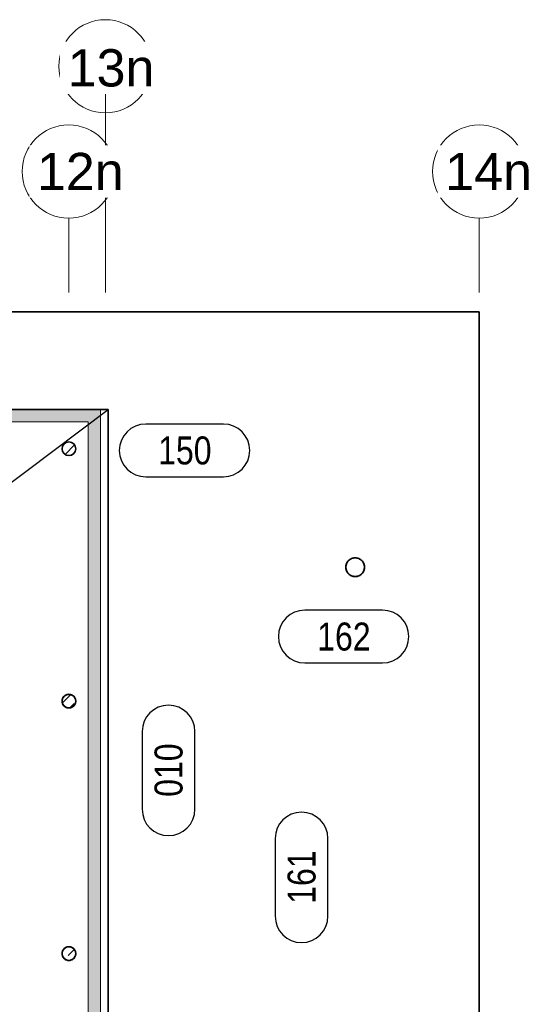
# Model space of a CAD drawing. Header units: millimetres. Extents: x 0 to 6.08, y 0 to 5.27.
# Tile 35 of 54: x 1.47 to 1.67, y 4.78 to 5.18. Entities that reach past the tile are written whole.
import ezdxf

# ---------------------------------------------------------------- set-up
doc = ezdxf.new("R2010")
doc.units = ezdxf.units.MM
doc.linetypes.add('DASHDOT', pattern=[1, 0.5, -0.25, 0, -0.25])
doc.linetypes.add('HIDDENX2', pattern=[0.75, 0.5, -0.25])
doc.styles.add('Arial', font='arial.ttf')
doc.styles.add('Arial Narrow', font='ARIALN.TTF')
pattern_1 = [(45, (0, 0), (-0.004949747, 0.004949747), [0.0035, -0.0035]), (45, (-0.002475, 0.002475), (-0.004949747, 0.004949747), [])]

msp = doc.modelspace()

# ---------------------------------------------------------------- hatches: boundary and pattern name
at = {"lineweight": 18, "true_color": 0x808080}
msp.add_hatch(color=8, dxfattribs=at).paths.add_polyline_path([(1.492995, 4.739394), (1.497995, 4.739394), (1.497995, 5.021005), (0.459907, 5.021005), (0.459907, 4.828886), (0.464907, 4.828886), (0.464907, 5.016005), (1.492995, 5.016005)])
at = {"lineweight": 18}
h = msp.add_hatch(dxfattribs=at)
h.set_pattern_fill('bB', color=5, scale=0.01, angle=45, style=0, pattern_type=2)
h.set_pattern_definition(pattern_1)
h.paths.add_polyline_path([(1.482495, 5.005155), (1.482497, 5.005107), (1.482499, 5.005059), (1.482502, 5.005012), (1.482505, 5.004964), (1.48251, 5.004917), (1.482515, 5.004869), (1.482521, 5.004822), (1.482528, 5.004775), (1.482536, 5.004728), (1.482545, 5.004681), (1.482554, 5.004634), (1.482565, 5.004587), (1.482576, 5.004541), (1.482588, 5.004495), (1.4826, 5.004449), (1.482614, 5.004403), (1.482628, 5.004357), (1.482643, 5.004312), (1.482659, 5.004267), (1.482676, 5.004222), (1.482693, 5.004178), (1.482711, 5.004134), (1.48273, 5.00409), (1.48275, 5.004046), (1.48277, 5.004003), (1.482791, 5.00396), (1.482813, 5.003918), (1.482836, 5.003876), (1.482859, 5.003834), (1.482884, 5.003793), (1.482908, 5.003752), (1.482934, 5.003712), (1.48296, 5.003672), (1.482987, 5.003633), (1.483015, 5.003594), (1.483043, 5.003555), (1.483072, 5.003517), (1.483101, 5.00348), (1.483132, 5.003443), (1.483162, 5.003407), (1.483194, 5.003371), (1.483226, 5.003335), (1.483259, 5.003301), (1.483292, 5.003266), (1.483326, 5.003233), (1.48336, 5.0032), (1.483395, 5.003167), (1.483431, 5.003136), (1.483467, 5.003104), (1.483504, 5.003074), (1.483541, 5.003044), (1.483579, 5.003015), (1.483617, 5.002986), (1.483656, 5.002958), (1.483695, 5.002931), (1.483735, 5.002904), (1.483775, 5.002879), (1.483815, 5.002853), (1.483856, 5.002829), (1.483898, 5.002805), (1.483939, 5.002782), (1.483982, 5.00276), (1.484024, 5.002738), (1.484067, 5.002718), (1.48411, 5.002697), (1.484154, 5.002678), (1.484198, 5.00266), (1.484242, 5.002642), (1.484287, 5.002625), (1.484332, 5.002609), (1.484377, 5.002593), (1.484422, 5.002578), (1.484468, 5.002565), (1.484514, 5.002551), (1.48456, 5.002539), (1.484606, 5.002528), (1.484653, 5.002517), (1.4847, 5.002507), (1.484747, 5.002498), (1.484794, 5.00249), (1.484841, 5.002482), (1.484888, 5.002476), (1.484935, 5.00247), (1.484983, 5.002465), (1.48503, 5.002461), (1.485078, 5.002458), (1.485126, 5.002455), (1.485173, 5.002453), (1.485221, 5.002453), (1.485269, 5.002453), (1.485317, 5.002453), (1.485364, 5.002455), (1.485412, 5.002458), (1.48546, 5.002461), (1.485507, 5.002465), (1.485555, 5.00247), (1.485602, 5.002476), (1.485649, 5.002482), (1.485696, 5.00249), (1.485743, 5.002498), (1.48579, 5.002507), (1.485837, 5.002517), (1.485883, 5.002528), (1.48593, 5.002539), (1.485976, 5.002551), (1.486022, 5.002565), (1.486067, 5.002578), (1.486113, 5.002593), (1.486158, 5.002609), (1.486203, 5.002625), (1.486248, 5.002642), (1.486292, 5.00266), (1.486336, 5.002678), (1.486379, 5.002697), (1.486423, 5.002718), (1.486466, 5.002738), (1.486508, 5.00276), (1.486551, 5.002782), (1.486592, 5.002805), (1.486634, 5.002829), (1.486675, 5.002853), (1.486715, 5.002879), (1.486755, 5.002904), (1.486795, 5.002931), (1.486834, 5.002958), (1.486873, 5.002986), (1.486911, 5.003015), (1.486949, 5.003044), (1.486986, 5.003074), (1.487023, 5.003104), (1.487059, 5.003136), (1.487095, 5.003167), (1.48713, 5.0032), (1.487164, 5.003233), (1.487198, 5.003266), (1.487231, 5.003301), (1.487264, 5.003335), (1.487296, 5.003371), (1.487328, 5.003407), (1.487358, 5.003443), (1.487389, 5.00348), (1.487418, 5.003517), (1.487447, 5.003555), (1.487475, 5.003594), (1.487503, 5.003633), (1.48753, 5.003672), (1.487556, 5.003712), (1.487582, 5.003752), (1.487606, 5.003793), (1.487631, 5.003834), (1.487654, 5.003876), (1.487677, 5.003918), (1.487698, 5.00396), (1.48772, 5.004003), (1.48774, 5.004046), (1.48776, 5.00409), (1.487779, 5.004134), (1.487797, 5.004178), (1.487814, 5.004222), (1.487831, 5.004267), (1.487847, 5.004312), (1.487862, 5.004357), (1.487876, 5.004403), (1.48789, 5.004449), (1.487902, 5.004495), (1.487914, 5.004541), (1.487925, 5.004587), (1.487936, 5.004634), (1.487945, 5.004681), (1.487954, 5.004728), (1.487961, 5.004775), (1.487969, 5.004822), (1.487975, 5.004869), (1.48798, 5.004917), (1.487985, 5.004964), (1.487988, 5.005012), (1.487991, 5.005059), (1.487993, 5.005107), (1.487995, 5.005155), (1.487995, 5.005203), (1.487995, 5.00525), (1.487993, 5.005298), (1.487991, 5.005346), (1.487988, 5.005393), (1.487985, 5.005441), (1.48798, 5.005488), (1.487975, 5.005536), (1.487969, 5.005583), (1.487961, 5.00563), (1.487954, 5.005677), (1.487945, 5.005724), (1.487936, 5.005771), (1.487925, 5.005818), (1.487914, 5.005864), (1.487902, 5.00591), (1.48789, 5.005956), (1.487876, 5.006002), (1.487862, 5.006048), (1.487847, 5.006093), (1.487831, 5.006138), (1.487814, 5.006183), (1.487797, 5.006227), (1.487779, 5.006271), (1.48776, 5.006315), (1.48774, 5.006359), (1.48772, 5.006402), (1.487698, 5.006445), (1.487677, 5.006487), (1.487654, 5.006529), (1.487631, 5.006571), (1.487606, 5.006612), (1.487582, 5.006653), (1.487556, 5.006693), (1.48753, 5.006733), (1.487503, 5.006772), (1.487475, 5.006811), (1.487447, 5.00685), (1.487418, 5.006888), (1.487389, 5.006925), (1.487358, 5.006962), (1.487328, 5.006998), (1.487296, 5.007034), (1.487264, 5.00707), (1.487231, 5.007104), (1.487198, 5.007139), (1.487164, 5.007172), (1.48713, 5.007205), (1.487095, 5.007238), (1.487059, 5.007269), (1.487023, 5.007301), (1.486986, 5.007331), (1.486949, 5.007361), (1.486911, 5.00739), (1.486873, 5.007419), (1.486834, 5.007447), (1.486795, 5.007474), (1.486755, 5.007501), (1.486715, 5.007527), (1.486675, 5.007552), (1.486634, 5.007576), (1.486592, 5.0076), (1.486551, 5.007623), (1.486508, 5.007645), (1.486466, 5.007667), (1.486423, 5.007688), (1.486379, 5.007708), (1.486336, 5.007727), (1.486292, 5.007746), (1.486248, 5.007763), (1.486203, 5.00778), (1.486158, 5.007797), (1.486113, 5.007812), (1.486067, 5.007827), (1.486022, 5.007841), (1.485976, 5.007854), (1.48593, 5.007866), (1.485883, 5.007877), (1.485837, 5.007888), (1.48579, 5.007898), (1.485743, 5.007907), (1.485696, 5.007915), (1.485649, 5.007923), (1.485602, 5.007929), (1.485555, 5.007935), (1.485507, 5.00794), (1.48546, 5.007944), (1.485412, 5.007947), (1.485364, 5.00795), (1.485317, 5.007952), (1.485269, 5.007952), (1.485221, 5.007952), (1.485173, 5.007952), (1.485126, 5.00795), (1.485078, 5.007947), (1.48503, 5.007944), (1.484983, 5.00794), (1.484935, 5.007935), (1.484888, 5.007929), (1.484841, 5.007923), (1.484794, 5.007915), (1.484747, 5.007907), (1.4847, 5.007898), (1.484653, 5.007888), (1.484606, 5.007877), (1.48456, 5.007866), (1.484514, 5.007854), (1.484468, 5.007841), (1.484422, 5.007827), (1.484377, 5.007812), (1.484332, 5.007797), (1.484287, 5.00778), (1.484242, 5.007763), (1.484198, 5.007746), (1.484154, 5.007727), (1.48411, 5.007708), (1.484067, 5.007688), (1.484024, 5.007667), (1.483982, 5.007645), (1.483939, 5.007623), (1.483898, 5.0076), (1.483856, 5.007576), (1.483815, 5.007552), (1.483775, 5.007527), (1.483735, 5.007501), (1.483695, 5.007474), (1.483656, 5.007447), (1.483617, 5.007419), (1.483579, 5.00739), (1.483541, 5.007361), (1.483504, 5.007331), (1.483467, 5.007301), (1.483431, 5.007269), (1.483395, 5.007238), (1.48336, 5.007205), (1.483326, 5.007172), (1.483292, 5.007139), (1.483259, 5.007104), (1.483226, 5.00707), (1.483194, 5.007034), (1.483162, 5.006998), (1.483132, 5.006962), (1.483101, 5.006925), (1.483072, 5.006888), (1.483043, 5.00685), (1.483015, 5.006811), (1.482987, 5.006772), (1.48296, 5.006733), (1.482934, 5.006693), (1.482908, 5.006653), (1.482884, 5.006612), (1.482859, 5.006571), (1.482836, 5.006529), (1.482813, 5.006487), (1.482791, 5.006445), (1.48277, 5.006402), (1.48275, 5.006359), (1.48273, 5.006315), (1.482711, 5.006271), (1.482693, 5.006227), (1.482676, 5.006183), (1.482659, 5.006138), (1.482643, 5.006093), (1.482628, 5.006048), (1.482614, 5.006002), (1.4826, 5.005956), (1.482588, 5.00591), (1.482576, 5.005864), (1.482565, 5.005818), (1.482554, 5.005771), (1.482545, 5.005724), (1.482536, 5.005677), (1.482528, 5.00563), (1.482521, 5.005583), (1.482515, 5.005536), (1.48251, 5.005488), (1.482505, 5.005441), (1.482502, 5.005393), (1.482499, 5.005346), (1.482497, 5.005298), (1.482495, 5.00525), (1.482495, 5.005203)])
h = msp.add_hatch(dxfattribs=at)
h.set_pattern_fill('bB', color=5, scale=0.01, angle=45, style=0, pattern_type=2)
h.set_pattern_definition(pattern_1)
h.paths.add_polyline_path([(1.487981, 4.903332), (1.487995, 4.90361), (1.487995, 4.903638), (1.487994, 4.903666), (1.487994, 4.903693), (1.487993, 4.903721), (1.487991, 4.903749), (1.48799, 4.903777), (1.487988, 4.903805), (1.487986, 4.903833), (1.487984, 4.90386), (1.487981, 4.903888), (1.487939, 4.904163), (1.487869, 4.904433), (1.487772, 4.904694), (1.487649, 4.904944), (1.487502, 4.905181), (1.487332, 4.905401), (1.48714, 4.905603), (1.486928, 4.905784), (1.4867, 4.905944), (1.486456, 4.906079), (1.4862, 4.906189), (1.485934, 4.906272), (1.485661, 4.906328), (1.485384, 4.906356), (1.485106, 4.906356), (1.484829, 4.906328), (1.484556, 4.906272), (1.48429, 4.906189), (1.484034, 4.906079), (1.48379, 4.905944), (1.483562, 4.905784), (1.48335, 4.905603), (1.483158, 4.905401), (1.482988, 4.905181), (1.482841, 4.904944), (1.482718, 4.904694), (1.482621, 4.904433), (1.482551, 4.904163), (1.482509, 4.903888), (1.482495, 4.90361), (1.482495, 4.903582), (1.482496, 4.903554), (1.482496, 4.903526), (1.482497, 4.903498), (1.482499, 4.903471), (1.4825, 4.903443), (1.482502, 4.903415), (1.482504, 4.903387), (1.482506, 4.903359), (1.482509, 4.903332), (1.482551, 4.903056), (1.482621, 4.902787), (1.482718, 4.902525), (1.482841, 4.902275), (1.482988, 4.902039), (1.483158, 4.901819), (1.48335, 4.901617), (1.483562, 4.901435), (1.48379, 4.901276), (1.484034, 4.901141), (1.48429, 4.901031), (1.484556, 4.900948), (1.484829, 4.900892), (1.485106, 4.900863), (1.485384, 4.900863), (1.485661, 4.900892), (1.485934, 4.900948), (1.4862, 4.901031), (1.486456, 4.901141), (1.4867, 4.901276), (1.486928, 4.901435), (1.48714, 4.901617), (1.487332, 4.901819), (1.487502, 4.902039), (1.487649, 4.902275), (1.487772, 4.902525), (1.487869, 4.902787), (1.487939, 4.903056)])
h = msp.add_hatch(dxfattribs=at)
h.set_pattern_fill('bB', color=5, scale=0.01, angle=45, style=0, pattern_type=2)
h.set_pattern_definition(pattern_1)
h.paths.add_polyline_path([(1.487981, 4.801739), (1.487995, 4.802017), (1.487995, 4.802045), (1.487994, 4.802073), (1.487994, 4.802101), (1.487993, 4.802129), (1.487991, 4.802156), (1.48799, 4.802184), (1.487988, 4.802212), (1.487986, 4.80224), (1.487984, 4.802268), (1.487981, 4.802295), (1.487939, 4.802571), (1.487869, 4.80284), (1.487772, 4.803102), (1.487649, 4.803352), (1.487502, 4.803588), (1.487332, 4.803808), (1.48714, 4.80401), (1.486928, 4.804192), (1.4867, 4.804351), (1.486456, 4.804486), (1.4862, 4.804596), (1.485934, 4.804679), (1.485661, 4.804735), (1.485384, 4.804764), (1.485106, 4.804764), (1.484829, 4.804735), (1.484556, 4.804679), (1.48429, 4.804596), (1.484034, 4.804486), (1.48379, 4.804351), (1.483562, 4.804192), (1.48335, 4.80401), (1.483158, 4.803808), (1.482988, 4.803588), (1.482841, 4.803352), (1.482718, 4.803102), (1.482621, 4.80284), (1.482551, 4.802571), (1.482509, 4.802295), (1.482495, 4.802017), (1.482495, 4.801989), (1.482496, 4.801961), (1.482496, 4.801934), (1.482497, 4.801906), (1.482499, 4.801878), (1.4825, 4.80185), (1.482502, 4.801822), (1.482504, 4.801794), (1.482506, 4.801767), (1.482509, 4.801739), (1.482551, 4.801464), (1.482621, 4.801194), (1.482718, 4.800933), (1.482841, 4.800683), (1.482988, 4.800446), (1.483158, 4.800226), (1.48335, 4.800024), (1.483562, 4.799842), (1.48379, 4.799683), (1.484034, 4.799548), (1.48429, 4.799438), (1.484556, 4.799355), (1.484829, 4.799299), (1.485106, 4.799271), (1.485384, 4.799271), (1.485661, 4.799299), (1.485934, 4.799355), (1.4862, 4.799438), (1.486456, 4.799548), (1.4867, 4.799683), (1.486928, 4.799842), (1.48714, 4.800024), (1.487332, 4.800226), (1.487502, 4.800446), (1.487649, 4.800683), (1.487772, 4.800933), (1.487869, 4.801194), (1.487939, 4.801464)])

# ---------------------------------------------------------------- linework, layer by layer
at = {"color": 9, "linetype": 'DASHDOT', "lineweight": 0, "ltscale": 0.05}
for p, q in [((1.499912, 5.159136), (1.499912, 5.124421)), ((1.499912, 5.124421), (1.499912, 5.141921)), ((1.485162, 5.108032), (1.485162, 5.125532)), ((1.650412, 5.108029), (1.650412, 5.125529)), ((1.485162, 5.116782), (1.485162, 5.108032)), ((1.650412, 5.116779), (1.650412, 5.108029))]:
    msp.add_line(p, q, dxfattribs=at)
at = {"color": 5, "linetype": 'DASHDOT', "lineweight": 18, "ltscale": 0.05}
for p, q in [((1.499912, 5.140386), (1.499912, 5.068127)), ((1.485162, 5.098032), (1.485162, 5.068127)), ((1.650412, 5.098029), (1.650412, 5.068127))]:
    msp.add_line(p, q, dxfattribs=at)
at = {"color": 5, "linetype": 'Continuous', "lineweight": 18}
for p, q in [((0.415917, 5.060253), (1.650412, 5.060253)), ((1.650412, 5.060253), (1.650412, 4.586945)), ((0.459907, 5.021005), (1.497995, 5.021005)), ((1.497995, 4.739394), (1.497995, 5.021005)), ((0.464907, 5.016005), (1.492995, 5.016005)), ((1.492995, 4.739394), (1.492995, 5.016005))]:
    msp.add_line(p, q, dxfattribs=at)
at = {"color": 2, "linetype": 'Continuous', "lineweight": 35}
for p, q in [((0.415917, 5.060253), (1.650412, 5.060253)), ((1.650412, 5.060253), (1.650412, 4.586945)), ((0.454907, 5.021005), (1.501046, 5.021005)), ((1.501046, 4.586128), (1.501046, 5.021005)), ((1.596773, 4.958088), (1.596735, 4.95771)), ((1.596735, 4.95771), (1.596735, 4.957331)), ((1.59685, 4.95846), (1.596773, 4.958088)), ((1.596964, 4.958823), (1.59685, 4.95846)), ((1.597113, 4.959172), (1.596964, 4.958823)), ((1.597298, 4.959504), (1.597113, 4.959172)), ((1.597515, 4.959816), (1.597298, 4.959504)), ((1.597762, 4.960104), (1.597515, 4.959816)), ((1.598038, 4.960366), (1.597762, 4.960104)), ((1.598338, 4.960598), (1.598038, 4.960366)), ((1.59866, 4.960799), (1.598338, 4.960598)), ((1.599001, 4.960967), (1.59866, 4.960799)), ((1.599358, 4.961099), (1.599001, 4.960967)), ((1.599725, 4.961194), (1.599358, 4.961099)), ((1.600101, 4.961251), (1.599725, 4.961194)), ((1.60086, 4.961251), (1.60048, 4.961271)), ((1.601235, 4.961194), (1.60086, 4.961251)), ((1.601603, 4.961099), (1.601235, 4.961194)), ((1.601959, 4.960967), (1.601603, 4.961099)), ((1.6023, 4.960799), (1.601959, 4.960967)), ((1.602622, 4.960598), (1.6023, 4.960799)), ((1.602923, 4.960366), (1.602622, 4.960598)), ((1.603198, 4.960104), (1.602923, 4.960366)), ((1.603446, 4.959816), (1.603198, 4.960104)), ((1.603663, 4.959504), (1.603446, 4.959816)), ((1.603847, 4.959172), (1.603663, 4.959504)), ((1.603997, 4.958823), (1.603847, 4.959172)), ((1.604111, 4.95846), (1.603997, 4.958823)), ((1.604187, 4.958088), (1.604111, 4.95846)), ((1.604225, 4.95771), (1.604187, 4.958088)), ((1.604225, 4.957331), (1.604225, 4.95771)), ((1.596735, 4.957331), (1.596773, 4.956953)), ((1.596773, 4.956953), (1.59685, 4.956581)), ((1.59685, 4.956581), (1.596964, 4.956218)), ((1.596964, 4.956218), (1.597113, 4.955869)), ((1.597113, 4.955869), (1.597298, 4.955537)), ((1.597298, 4.955537), (1.597515, 4.955225)), ((1.597515, 4.955225), (1.597762, 4.954937)), ((1.597762, 4.954937), (1.598038, 4.954675)), ((1.598038, 4.954675), (1.598338, 4.954443)), ((1.598338, 4.954443), (1.59866, 4.954242)), ((1.59866, 4.954242), (1.599001, 4.954074)), ((1.599001, 4.954074), (1.599358, 4.953943)), ((1.599358, 4.953943), (1.599725, 4.953847)), ((1.599725, 4.953847), (1.600101, 4.95379)), ((1.600101, 4.95379), (1.60048, 4.953771)), ((1.60086, 4.95379), (1.601235, 4.953847)), ((1.601235, 4.953847), (1.601603, 4.953943)), ((1.601603, 4.953943), (1.601959, 4.954074)), ((1.601959, 4.954074), (1.6023, 4.954242)), ((1.6023, 4.954242), (1.602622, 4.954443)), ((1.602622, 4.954443), (1.602923, 4.954675)), ((1.602923, 4.954675), (1.603198, 4.954937)), ((1.603198, 4.954937), (1.603446, 4.955225)), ((1.603446, 4.955225), (1.603663, 4.955537)), ((1.603663, 4.955537), (1.603847, 4.955869)), ((1.603847, 4.955869), (1.603997, 4.956218)), ((1.603997, 4.956218), (1.604111, 4.956581)), ((1.604111, 4.956581), (1.604187, 4.956953)), ((1.604187, 4.956953), (1.604225, 4.957331)), ((1.484034, 4.906079), (1.48379, 4.905944)), ((1.48429, 4.906189), (1.484034, 4.906079)), ((1.484556, 4.906272), (1.48429, 4.906189)), ((1.484829, 4.906328), (1.484556, 4.906272)), ((1.485106, 4.906356), (1.484829, 4.906328)), ((1.485384, 4.906356), (1.485106, 4.906356)), ((1.485661, 4.906328), (1.485384, 4.906356)), ((1.485934, 4.906272), (1.485661, 4.906328)), ((1.4862, 4.906189), (1.485934, 4.906272)), ((1.486456, 4.906079), (1.4862, 4.906189)), ((1.4867, 4.905944), (1.486456, 4.906079)), ((1.482509, 4.903888), (1.482495, 4.90361)), ((1.482551, 4.904163), (1.482509, 4.903888)), ((1.482509, 4.903332), (1.482551, 4.903056)), ((1.482621, 4.904433), (1.482551, 4.904163)), ((1.482551, 4.903056), (1.482621, 4.902787)), ((1.482718, 4.904694), (1.482621, 4.904433)), ((1.482621, 4.902787), (1.482718, 4.902525)), ((1.482841, 4.904944), (1.482718, 4.904694)), ((1.482718, 4.902525), (1.482841, 4.902275)), ((1.482988, 4.905181), (1.482841, 4.904944)), ((1.482841, 4.902275), (1.482988, 4.902039)), ((1.483158, 4.905401), (1.482988, 4.905181)), ((1.48335, 4.905603), (1.483158, 4.905401)), ((1.483562, 4.905784), (1.48335, 4.905603)), ((1.48379, 4.905944), (1.483562, 4.905784)), ((1.486928, 4.905784), (1.4867, 4.905944)), ((1.48714, 4.905603), (1.486928, 4.905784)), ((1.487332, 4.905401), (1.48714, 4.905603)), ((1.487502, 4.905181), (1.487332, 4.905401)), ((1.487649, 4.904944), (1.487502, 4.905181)), ((1.487502, 4.902039), (1.487649, 4.902275)), ((1.487772, 4.904694), (1.487649, 4.904944)), ((1.487649, 4.902275), (1.487772, 4.902525)), ((1.487869, 4.904433), (1.487772, 4.904694)), ((1.487772, 4.902525), (1.487869, 4.902787)), ((1.487939, 4.904163), (1.487869, 4.904433)), ((1.487869, 4.902787), (1.487939, 4.903056)), ((1.487981, 4.903888), (1.487939, 4.904163)), ((1.487939, 4.903056), (1.487981, 4.903332)), ((1.487981, 4.903332), (1.487995, 4.90361)), ((1.482988, 4.902039), (1.483158, 4.901819)), ((1.483158, 4.901819), (1.48335, 4.901617)), ((1.48335, 4.901617), (1.483562, 4.901435)), ((1.483562, 4.901435), (1.48379, 4.901276)), ((1.48379, 4.901276), (1.484034, 4.901141)), ((1.484034, 4.901141), (1.48429, 4.901031)), ((1.48429, 4.901031), (1.484556, 4.900948)), ((1.484556, 4.900948), (1.484829, 4.900892)), ((1.484829, 4.900892), (1.485106, 4.900863)), ((1.485106, 4.900863), (1.485384, 4.900863)), ((1.485384, 4.900863), (1.485661, 4.900892)), ((1.485661, 4.900892), (1.485934, 4.900948)), ((1.485934, 4.900948), (1.4862, 4.901031)), ((1.4862, 4.901031), (1.486456, 4.901141)), ((1.486456, 4.901141), (1.4867, 4.901276)), ((1.4867, 4.901276), (1.486928, 4.901435)), ((1.486928, 4.901435), (1.48714, 4.901617)), ((1.48714, 4.901617), (1.487332, 4.901819)), ((1.487332, 4.901819), (1.487502, 4.902039)), ((1.482718, 4.803102), (1.482621, 4.80284)), ((1.482841, 4.803352), (1.482718, 4.803102)), ((1.482988, 4.803588), (1.482841, 4.803352)), ((1.483158, 4.803808), (1.482988, 4.803588)), ((1.48335, 4.80401), (1.483158, 4.803808)), ((1.483562, 4.804192), (1.48335, 4.80401)), ((1.48379, 4.804351), (1.483562, 4.804192)), ((1.484034, 4.804486), (1.48379, 4.804351)), ((1.48429, 4.804596), (1.484034, 4.804486)), ((1.484556, 4.804679), (1.48429, 4.804596)), ((1.484829, 4.804735), (1.484556, 4.804679)), ((1.485106, 4.804764), (1.484829, 4.804735)), ((1.485384, 4.804764), (1.485106, 4.804764)), ((1.485661, 4.804735), (1.485384, 4.804764)), ((1.485934, 4.804679), (1.485661, 4.804735)), ((1.4862, 4.804596), (1.485934, 4.804679)), ((1.486456, 4.804486), (1.4862, 4.804596)), ((1.4867, 4.804351), (1.486456, 4.804486)), ((1.486928, 4.804192), (1.4867, 4.804351)), ((1.48714, 4.80401), (1.486928, 4.804192)), ((1.487332, 4.803808), (1.48714, 4.80401)), ((1.487502, 4.803588), (1.487332, 4.803808)), ((1.487649, 4.803352), (1.487502, 4.803588)), ((1.487772, 4.803102), (1.487649, 4.803352)), ((1.487869, 4.80284), (1.487772, 4.803102)), ((1.482509, 4.802295), (1.482495, 4.802017)), ((1.482551, 4.802571), (1.482509, 4.802295)), ((1.482509, 4.801739), (1.482551, 4.801464)), ((1.482621, 4.80284), (1.482551, 4.802571)), ((1.482551, 4.801464), (1.482621, 4.801194)), ((1.482621, 4.801194), (1.482718, 4.800933)), ((1.482718, 4.800933), (1.482841, 4.800683)), ((1.482841, 4.800683), (1.482988, 4.800446)), ((1.482988, 4.800446), (1.483158, 4.800226)), ((1.483158, 4.800226), (1.48335, 4.800024)), ((1.48335, 4.800024), (1.483562, 4.799842)), ((1.483562, 4.799842), (1.48379, 4.799683)), ((1.48379, 4.799683), (1.484034, 4.799548)), ((1.484034, 4.799548), (1.48429, 4.799438)), ((1.48429, 4.799438), (1.484556, 4.799355)), ((1.484556, 4.799355), (1.484829, 4.799299)), ((1.484829, 4.799299), (1.485106, 4.799271)), ((1.485106, 4.799271), (1.485384, 4.799271)), ((1.485384, 4.799271), (1.485661, 4.799299)), ((1.485661, 4.799299), (1.485934, 4.799355)), ((1.485934, 4.799355), (1.4862, 4.799438)), ((1.4862, 4.799438), (1.486456, 4.799548)), ((1.486456, 4.799548), (1.4867, 4.799683)), ((1.4867, 4.799683), (1.486928, 4.799842)), ((1.486928, 4.799842), (1.48714, 4.800024)), ((1.48714, 4.800024), (1.487332, 4.800226)), ((1.487332, 4.800226), (1.487502, 4.800446)), ((1.487502, 4.800446), (1.487649, 4.800683)), ((1.487649, 4.800683), (1.487772, 4.800933)), ((1.487772, 4.800933), (1.487869, 4.801194)), ((1.487939, 4.802571), (1.487869, 4.80284)), ((1.487869, 4.801194), (1.487939, 4.801464)), ((1.487981, 4.802295), (1.487939, 4.802571)), ((1.487939, 4.801464), (1.487981, 4.801739)), ((1.487981, 4.801739), (1.487995, 4.802017))]:
    msp.add_line(p, q, dxfattribs=at)
at = {"color": 3, "linetype": 'Continuous', "lineweight": 25}
for p, q in [((0.923625, 4.586128), (1.501046, 5.021005)), ((1.547421, 5.015144), (1.516159, 5.015144)), ((1.516159, 4.993894), (1.547421, 4.993894)), ((1.611466, 4.940248), (1.580203, 4.940248)), ((1.580203, 4.918998), (1.611466, 4.918998)), ((1.514717, 4.891362), (1.514717, 4.8601)), ((1.535967, 4.8601), (1.535967, 4.891362)), ((1.568266, 4.84831), (1.568266, 4.817047)), ((1.589516, 4.817047), (1.589516, 4.84831))]:
    msp.add_line(p, q, dxfattribs=at)
at = {"color": 5, "linetype": 'Continuous', "lineweight": 18}
for centre in [(1.499912, 5.159136), (1.485162, 5.116782), (1.650412, 5.116779)]:
    msp.add_circle(centre, 0.01875, dxfattribs=at)
at = {"color": 2, "linetype": 'HIDDENX2', "lineweight": 35, "ltscale": 0.05}
msp.add_circle((1.60048, 4.957526), 0.00375, dxfattribs=at)
at = {"color": 3, "linetype": 'Continuous', "lineweight": 25}
for centre, start, end in [((1.516159, 5.004519), 90, 270), ((1.547421, 5.004519), 270, 90), ((1.580203, 4.929623), 90, 270), ((1.611466, 4.929623), 270, 90), ((1.525342, 4.891362), 0, 180), ((1.525342, 4.8601), 180, 0), ((1.578891, 4.84831), 0, 180), ((1.578891, 4.817047), 180, 0)]:
    msp.add_arc(centre, 0.010625, start, end, dxfattribs=at)
at = {"color": 2, "linetype": 'Continuous', "lineweight": 35}
for centre, start, end in [((1.485245, 5.005203), 0, 180), ((1.485245, 5.005203), 0, 180), ((1.485245, 5.005203), 180, 0), ((1.485245, 5.005203), 180, 0), ((1.485245, 4.90361), 0, 180), ((1.485245, 4.90361), 180, 0), ((1.485245, 4.802017), 0, 180), ((1.485245, 4.802017), 180, 0)]:
    msp.add_arc(centre, 0.00275, start, end, dxfattribs=at)

# ---------------------------------------------------------------- texts
at = {"color": 3, "lineweight": 25, "style": 'Arial Narrow'}
for s, p in [('150', (1.521159, 4.998894)), ('162', (1.585203, 4.923998))]:
    msp.add_text(s, height=0.01125, dxfattribs=at).set_placement(p)
for s, p in [('010', (1.530967, 4.8651)), ('161', (1.584516, 4.822047))]:
    msp.add_text(s, height=0.01125, rotation=90, dxfattribs=at).set_placement(p)

# ---------------------------------------------------------------- next in the draw order: texts
at = {"color": 3, "lineweight": 25, "char_height": 0.015, "attachment_point": 7, "line_spacing_factor": 0.9, "style": 'Arial', "bg_fill": 3, "box_fill_scale": 1.2, "bg_fill_color": 256, "bg_fill_true_color": 13158600, "bg_fill_transparency": 0}
for s, insert in [('13n', (1.484716, 5.15079)), ('12n', (1.472343, 5.109282)), ('14n', (1.636698, 5.109279))]:
    msp.add_mtext(s, dxfattribs=dict(at, insert=insert))

doc.saveas('drawing.dxf')
